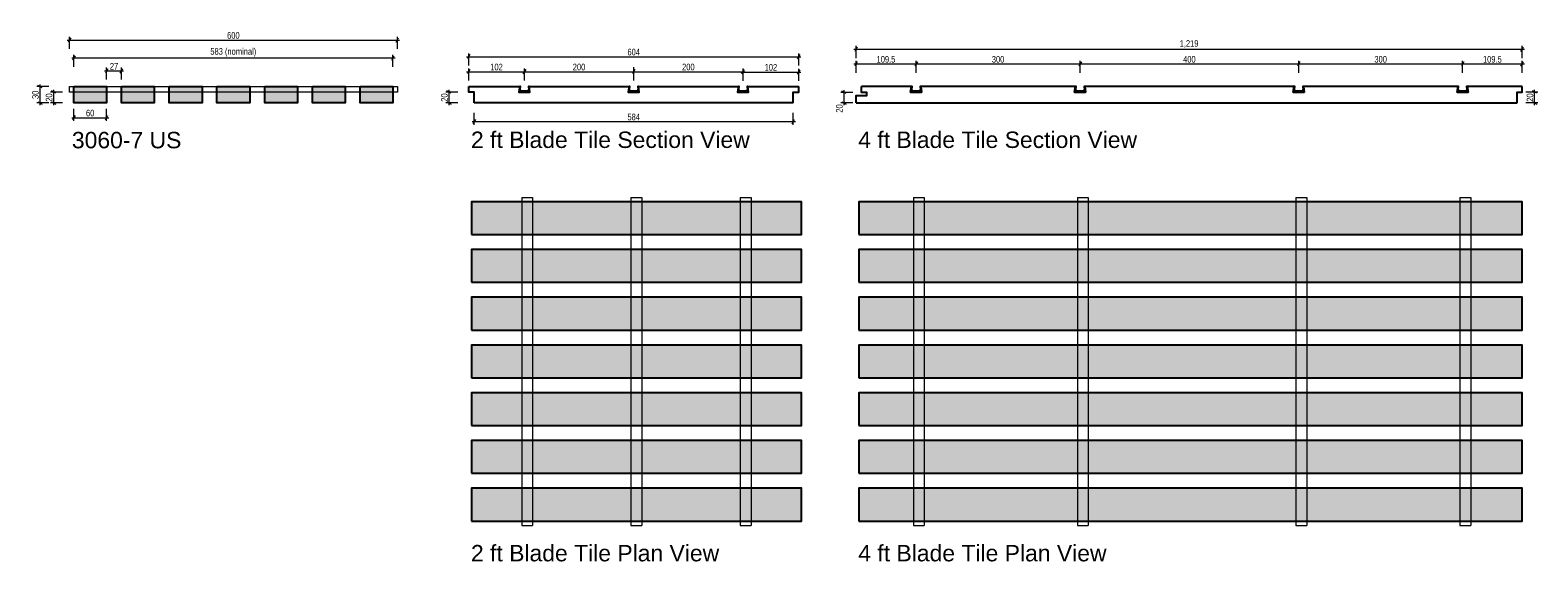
# Model space of a CAD drawing. Header units: millimetres. Extents: x -2730 to 29, y -75 to 898.
import ezdxf

# ---------------------------------------------------------------- set-up
doc = ezdxf.new("R2010")
doc.units = ezdxf.units.MM
doc.header["$MEASUREMENT"] = 0
for name, color, linetype, lineweight in [('New_BLADE TILE 15mm grid_Pen_No__101', 252, 'Continuous', 13), ('New_BLADE tile 24mm grid_Pen_No__1', 7, 'Continuous', 13), ('New_BLADE tile blade 1830_Pen_No__21', 7, 'Continuous', 25), ('New_BLADE tile blade 3018_Pen_No__1', 7, 'Continuous', 13), ('New_BLADE tile blade 3018_Pen_No__21', 7, 'Continuous', 25), ('New_BLADE TILE DOVETAIL_Pen_No__101', 252, 'Continuous', 13), ('New_BLADE TILE DOVETAIL_Pen_No__21', 7, 'Continuous', 25), ('New_DIM - GENERAL.D_Pen_No__1', 7, 'Continuous', 13), ('New_TEXT - GENERAL 1_100.D_Pen_No__1', 7, 'Continuous', 13)]:
    doc.layers.add(name, color=color, linetype=linetype, lineweight=lineweight)
doc.layers.add('New_DIM - GENERAL.D', color=7, linetype='Continuous')
doc.layers.add('New_DIM - GENERAL.D_Pen_No__85', color=7, linetype='Continuous', lineweight=13, true_color=0xaaaaaa)
doc.layers.add('New_LINE - GENERAL.D_Pen_No__102', color=7, linetype='Continuous', lineweight=13, true_color=0xcccccc)
doc.styles.add('GENERATED_STYLE_1', font='txt')
doc.styles.add('GENERATED_STYLE_2', font='txt')
doc.dimstyles.new('GENERATED_STYLE__1', dxfattribs={"dimtxt": 12, "dimasz": 6.08, "dimexe": 0.18, "dimexo": 8000, "dimgap": 0.09, "dimtad": 1, "dimtih": 1, "dimtoh": 1, "dimdec": 0, "dimzin": 0, "dimdsep": 46, "dimtxsty": 'GENERATED_STYLE_1', "dimblk": 'ARROWHEAD_2', "dimblk1": 'ARROWHEAD_2', "dimblk2": 'ARROWHEAD_2', "dimcen": 0.09, "dimclrd": 256, "dimclre": 256, "dimclrt": 7, "dimazin": 0, "dimtfac": 1, "dimtdec": 4, "dimtmove": 0, "dimatfit": 3, "dimfxl": 0, "dimtolj": 1, "dimtzin": 0, "dimarcsym": 0})
doc.dimstyles.new('GENERATED_STYLE__2', dxfattribs={"dimtxt": 12, "dimasz": 6.08, "dimexe": 0.18, "dimexo": 8000, "dimgap": 0.09, "dimtad": 1, "dimdec": 0, "dimzin": 0, "dimdsep": 46, "dimtxsty": 'GENERATED_STYLE_1', "dimblk": 'ARROWHEAD_2', "dimblk1": 'ARROWHEAD_2', "dimblk2": 'ARROWHEAD_2', "dimcen": 0.09, "dimclrd": 256, "dimclre": 256, "dimclrt": 7, "dimazin": 0, "dimtfac": 1, "dimtdec": 4, "dimtmove": 0, "dimatfit": 3, "dimfxl": 0, "dimtolj": 1, "dimtzin": 0, "dimarcsym": 0})
pattern_1 = [(45, (0, 0), (-3.535534, 3.535534), []), (45, (-0.707, 0.707), (-3.535534, 3.535534), []), (45, (-1.414, 1.414), (-3.535534, 3.535534), [])]

# ---------------------------------------------------------------- blocks, each defined once
blk = doc.blocks.new('*D1')
at = {"layer": 'New_DIM - GENERAL.D_Pen_No__1', "color": 7, "linetype": 'Continuous', "lineweight": 13}
for p, q in [((-2655.9, 883.9), (-2660.5, 875.9)), ((-2060.5, 875.9), (-2055.9, 883.9))]:
    blk.add_line(p, q, dxfattribs=at)
at = {"layer": 'New_DIM - GENERAL.D_Pen_No__85', "color": 253, "linetype": 'Continuous', "lineweight": 13, "true_color": 0xaaaaaa}
for p, q in [((-2658.2, 863.9), (-2658.2, 885.9)), ((-2058.2, 863.9), (-2058.2, 885.9)), ((-2662.1, 879.9), (-2658.2, 879.9)), ((-2658.2, 879.9), (-2058.2, 879.9)), ((-2058.2, 879.9), (-2054.3, 879.9))]:
    blk.add_line(p, q, dxfattribs=at)
at = {"layer": 'New_DIM - GENERAL.D_Pen_No__1', "color": 7, "lineweight": 13, "insert": (-2369.7, 882.3), "char_height": 12, "attachment_point": 7, "style": 'GENERATED_STYLE_1'}
blk.add_mtext('\\A1;{\\pql;\\fArial Narrow|b0|i0|c0|p34;600}', dxfattribs=at)
blk = doc.blocks.new('ARROWHEAD_2')
at = {"color": 0, "linetype": 'Continuous', "lineweight": 0}
for p, q in [((0, 0), (-1, 0)), ((-0.38, -0.66), (0.38, 0.66))]:
    blk.add_line(p, q, dxfattribs=at)
blk = doc.blocks.new('*D3')
at = {"layer": 'New_DIM - GENERAL.D_Pen_No__1', "color": 7, "linetype": 'Continuous', "lineweight": 13}
for p, q in [((-2587.9, 827.6), (-2592.5, 819.6)), ((-2565.2, 819.6), (-2560.6, 827.6))]:
    blk.add_line(p, q, dxfattribs=at)
at = {"layer": 'New_DIM - GENERAL.D_Pen_No__85', "color": 253, "linetype": 'Continuous', "lineweight": 13, "true_color": 0xaaaaaa}
for p, q in [((-2590.2, 807.6), (-2590.2, 829.6)), ((-2562.9, 807.6), (-2562.9, 829.6)), ((-2594.1, 823.6), (-2590.2, 823.6)), ((-2590.2, 823.6), (-2562.9, 823.6)), ((-2562.9, 823.6), (-2559, 823.6))]:
    blk.add_line(p, q, dxfattribs=at)
at = {"layer": 'New_DIM - GENERAL.D_Pen_No__1', "color": 7, "lineweight": 13, "insert": (-2584.2, 826), "char_height": 12, "attachment_point": 7, "style": 'GENERATED_STYLE_1'}
blk.add_mtext('\\A1;{\\pql;\\fArial Narrow|b0|i0|c0|p34;27}', dxfattribs=at)
blk = doc.blocks.new('*D4')
at = {"layer": 'New_DIM - GENERAL.D_Pen_No__1', "color": 7, "linetype": 'Continuous', "lineweight": 13}
for p, q in [((-2647.9, 851.2), (-2652.5, 843.2)), ((-2068.5, 843.2), (-2063.9, 851.2))]:
    blk.add_line(p, q, dxfattribs=at)
at = {"layer": 'New_DIM - GENERAL.D_Pen_No__85', "color": 253, "linetype": 'Continuous', "lineweight": 13, "true_color": 0xaaaaaa}
for p, q in [((-2654.1, 847.2), (-2650.2, 847.2)), ((-2650.2, 831.2), (-2650.2, 853.2)), ((-2650.2, 847.2), (-2066.2, 847.2)), ((-2066.2, 831.2), (-2066.2, 853.2)), ((-2066.2, 847.2), (-2062.3, 847.2))]:
    blk.add_line(p, q, dxfattribs=at)
at = {"layer": 'New_DIM - GENERAL.D_Pen_No__1', "color": 7, "lineweight": 13, "insert": (-2400.4, 849.6), "char_height": 12, "attachment_point": 7, "style": 'GENERATED_STYLE_1'}
blk.add_mtext('\\A1;{\\pql;\\fArial Narrow|b0|i0|c0|p34;583 (nominal)}', dxfattribs=at)
blk = doc.blocks.new('*D5')
at = {"layer": 'New_DIM - GENERAL.D_Pen_No__1', "color": 7, "linetype": 'Continuous', "lineweight": 13}
for p, q in [((-2647.9, 741.9), (-2652.5, 733.9)), ((-2592.5, 733.9), (-2587.9, 741.9))]:
    blk.add_line(p, q, dxfattribs=at)
at = {"layer": 'New_DIM - GENERAL.D_Pen_No__85', "color": 253, "linetype": 'Continuous', "lineweight": 13, "true_color": 0xaaaaaa}
for p, q in [((-2650.2, 731.9), (-2650.2, 753.9)), ((-2590.2, 731.9), (-2590.2, 753.9)), ((-2654.1, 737.9), (-2650.2, 737.9)), ((-2650.2, 737.9), (-2590.2, 737.9)), ((-2590.2, 737.9), (-2586.3, 737.9))]:
    blk.add_line(p, q, dxfattribs=at)
at = {"layer": 'New_DIM - GENERAL.D_Pen_No__1', "color": 7, "lineweight": 13, "insert": (-2627.9, 740.3), "char_height": 12, "attachment_point": 7, "style": 'GENERATED_STYLE_1'}
blk.add_mtext('\\A1;{\\pql;\\fArial Narrow|b0|i0|c0|p34;60}', dxfattribs=at)
blk = doc.blocks.new('*D6')
at = {"layer": 'New_DIM - GENERAL.D_Pen_No__1', "color": 7, "linetype": 'Continuous', "lineweight": 13}
for p, q in [((-2683, 782.5), (-2691, 787.1)), ((-2691, 767.1), (-2683, 762.5))]:
    blk.add_line(p, q, dxfattribs=at)
at = {"layer": 'New_DIM - GENERAL.D_Pen_No__85', "color": 253, "linetype": 'Continuous', "lineweight": 13, "true_color": 0xaaaaaa}
for p, q in [((-2671, 784.8), (-2693, 784.8)), ((-2687, 784.8), (-2687, 788.7)), ((-2687, 764.8), (-2687, 784.8)), ((-2671, 764.8), (-2693, 764.8)), ((-2687, 760.9), (-2687, 764.8))]:
    blk.add_line(p, q, dxfattribs=at)
at = {"layer": 'New_DIM - GENERAL.D_Pen_No__1', "color": 7, "lineweight": 13, "insert": (-2689.4, 767.1), "char_height": 12, "attachment_point": 7, "rotation": 90, "style": 'GENERATED_STYLE_1'}
blk.add_mtext('\\A1;{\\pql;\\fArial Narrow|b0|i0|c0|p34;20}', dxfattribs=at)
blk = doc.blocks.new('*D7')
at = {"layer": 'New_DIM - GENERAL.D_Pen_No__1', "color": 7, "linetype": 'Continuous', "lineweight": 13}
for p, q in [((-2707.9, 792.5), (-2715.9, 797.1)), ((-2715.9, 767.1), (-2707.9, 762.5))]:
    blk.add_line(p, q, dxfattribs=at)
at = {"layer": 'New_DIM - GENERAL.D_Pen_No__85', "color": 253, "linetype": 'Continuous', "lineweight": 13, "true_color": 0xaaaaaa}
for p, q in [((-2695.9, 794.8), (-2717.9, 794.8)), ((-2711.9, 794.8), (-2711.9, 798.7)), ((-2711.9, 764.8), (-2711.9, 794.8)), ((-2695.9, 764.8), (-2717.9, 764.8)), ((-2711.9, 760.9), (-2711.9, 764.8))]:
    blk.add_line(p, q, dxfattribs=at)
at = {"layer": 'New_DIM - GENERAL.D_Pen_No__1', "color": 7, "lineweight": 13, "insert": (-2714.3, 772.1), "char_height": 12, "attachment_point": 7, "rotation": 90, "style": 'GENERATED_STYLE_1'}
blk.add_mtext('\\A1;{\\pql;\\fArial Narrow|b0|i0|c0|p34;30}', dxfattribs=at)
blk = doc.blocks.new('*D8')
at = {"layer": 'New_DIM - GENERAL.D_Pen_No__1', "color": 7, "linetype": 'Continuous', "lineweight": 13}
for p, q in [((-1925.4, 853.4), (-1930, 845.4)), ((-1326, 845.4), (-1321.4, 853.4))]:
    blk.add_line(p, q, dxfattribs=at)
at = {"layer": 'New_DIM - GENERAL.D_Pen_No__85', "color": 253, "linetype": 'Continuous', "lineweight": 13, "true_color": 0xaaaaaa}
for p, q in [((-1927.7, 833.4), (-1927.7, 855.4)), ((-1323.7, 833.4), (-1323.7, 855.4)), ((-1931.6, 849.4), (-1927.7, 849.4)), ((-1927.7, 849.4), (-1323.7, 849.4)), ((-1323.7, 849.4), (-1319.8, 849.4))]:
    blk.add_line(p, q, dxfattribs=at)
at = {"layer": 'New_DIM - GENERAL.D_Pen_No__1', "color": 7, "lineweight": 13, "insert": (-1637.2, 851.8), "char_height": 12, "attachment_point": 7, "style": 'GENERATED_STYLE_1'}
blk.add_mtext('\\A1;{\\pql;\\fArial Narrow|b0|i0|c0|p34;604}', dxfattribs=at)
blk = doc.blocks.new('*D9')
at = {"layer": 'New_DIM - GENERAL.D_Pen_No__1', "color": 7, "linetype": 'Continuous', "lineweight": 13}
for p, q in [((-1915.4, 734.7), (-1920, 726.7)), ((-1336, 726.7), (-1331.4, 734.7))]:
    blk.add_line(p, q, dxfattribs=at)
at = {"layer": 'New_DIM - GENERAL.D_Pen_No__85', "color": 253, "linetype": 'Continuous', "lineweight": 13, "true_color": 0xaaaaaa}
for p, q in [((-1917.7, 724.7), (-1917.7, 746.7)), ((-1333.7, 724.7), (-1333.7, 746.7)), ((-1921.6, 730.7), (-1917.7, 730.7)), ((-1917.7, 730.7), (-1333.7, 730.7)), ((-1333.7, 730.7), (-1329.8, 730.7))]:
    blk.add_line(p, q, dxfattribs=at)
at = {"layer": 'New_DIM - GENERAL.D_Pen_No__1', "color": 7, "lineweight": 13, "insert": (-1637.2, 733.1), "char_height": 12, "attachment_point": 7, "style": 'GENERATED_STYLE_1'}
blk.add_mtext('\\A1;{\\pql;\\fArial Narrow|b0|i0|c0|p34;584}', dxfattribs=at)
blk = doc.blocks.new('*D10')
at = {"layer": 'New_DIM - GENERAL.D_Pen_No__1', "color": 7, "linetype": 'Continuous', "lineweight": 13}
for p, q in [((-1925.4, 826), (-1930, 818)), ((-1828, 818), (-1823.4, 826))]:
    blk.add_line(p, q, dxfattribs=at)
at = {"layer": 'New_DIM - GENERAL.D_Pen_No__85', "color": 253, "linetype": 'Continuous', "lineweight": 13, "true_color": 0xaaaaaa}
for p, q in [((-1927.7, 806), (-1927.7, 828)), ((-1825.7, 806), (-1825.7, 828)), ((-1931.6, 822), (-1927.7, 822)), ((-1927.7, 822), (-1825.7, 822)), ((-1825.7, 822), (-1821.8, 822))]:
    blk.add_line(p, q, dxfattribs=at)
at = {"layer": 'New_DIM - GENERAL.D_Pen_No__1', "color": 7, "lineweight": 13, "insert": (-1888.2, 824.4), "char_height": 12, "attachment_point": 7, "style": 'GENERATED_STYLE_1'}
blk.add_mtext('\\A1;{\\pql;\\fArial Narrow|b0|i0|c0|p34;102}', dxfattribs=at)
blk = doc.blocks.new('*D11')
at = {"layer": 'New_DIM - GENERAL.D_Pen_No__1', "color": 7, "linetype": 'Continuous', "lineweight": 13}
for p, q in [((-1423.4, 825.5), (-1428, 817.5)), ((-1326, 817.5), (-1321.4, 825.5))]:
    blk.add_line(p, q, dxfattribs=at)
at = {"layer": 'New_DIM - GENERAL.D_Pen_No__85', "color": 253, "linetype": 'Continuous', "lineweight": 13, "true_color": 0xaaaaaa}
for p, q in [((-1429.6, 821.5), (-1425.7, 821.5)), ((-1425.7, 805.5), (-1425.7, 827.5)), ((-1425.7, 821.5), (-1323.7, 821.5)), ((-1323.7, 805.5), (-1323.7, 827.5)), ((-1323.7, 821.5), (-1319.8, 821.5))]:
    blk.add_line(p, q, dxfattribs=at)
at = {"layer": 'New_DIM - GENERAL.D_Pen_No__1', "color": 7, "lineweight": 13, "insert": (-1386.2, 823.9), "char_height": 12, "attachment_point": 7, "style": 'GENERATED_STYLE_1'}
blk.add_mtext('\\A1;{\\pql;\\fArial Narrow|b0|i0|c0|p34;102}', dxfattribs=at)
blk = doc.blocks.new('*D12')
at = {"layer": 'New_DIM - GENERAL.D_Pen_No__1', "color": 7, "linetype": 'Continuous', "lineweight": 13}
for p, q in [((-1216.7, 867.1), (-1221.3, 859.1)), ((-2.3, 859.1), (2.3, 867.1))]:
    blk.add_line(p, q, dxfattribs=at)
at = {"layer": 'New_DIM - GENERAL.D_Pen_No__85', "color": 253, "linetype": 'Continuous', "lineweight": 13, "true_color": 0xaaaaaa}
for p, q in [((-1222.9, 863.1), (-1219, 863.1)), ((-1219, 847.1), (-1219, 869.1)), ((-1219, 863.1), (0, 863.1)), ((0, 847.1), (0, 869.1)), ((0, 863.1), (3.9, 863.1))]:
    blk.add_line(p, q, dxfattribs=at)
at = {"layer": 'New_DIM - GENERAL.D_Pen_No__1', "color": 7, "lineweight": 13, "insert": (-626.8, 865.5), "char_height": 12, "attachment_point": 7, "style": 'GENERATED_STYLE_1'}
blk.add_mtext('\\A1;{\\pql;\\fArial Narrow|b0|i0|c0|p34;1,219}', dxfattribs=at)
blk = doc.blocks.new('*D13')
at = {"layer": 'New_DIM - GENERAL.D_Pen_No__1', "color": 7, "linetype": 'Continuous', "lineweight": 13}
for p, q in [((-1216.7, 840.2), (-1221.3, 832.2)), ((-1106.7, 840.2), (-1111.3, 832.2))]:
    blk.add_line(p, q, dxfattribs=at)
at = {"layer": 'New_DIM - GENERAL.D_Pen_No__85', "color": 253, "linetype": 'Continuous', "lineweight": 13, "true_color": 0xaaaaaa}
for p, q in [((-1222.9, 836.2), (-1219, 836.2)), ((-1219, 820.2), (-1219, 842.2)), ((-1219, 836.2), (-1109, 836.2)), ((-1109, 820.2), (-1109, 842.2))]:
    blk.add_line(p, q, dxfattribs=at)
at = {"layer": 'New_DIM - GENERAL.D_Pen_No__1', "color": 7, "lineweight": 13, "insert": (-1181.3, 838.6), "char_height": 12, "attachment_point": 7, "style": 'GENERATED_STYLE_1'}
blk.add_mtext('\\A1;{\\pql;\\fArial Narrow|b0|i0|c0|p34;109.5}', dxfattribs=at)
blk = doc.blocks.new('*D14')
at = {"layer": 'New_DIM - GENERAL.D_Pen_No__1', "color": 7, "linetype": 'Continuous', "lineweight": 13}
for p, q in [((-1106.7, 840.2), (-1111.3, 832.2)), ((-806.7, 840.2), (-811.3, 832.2))]:
    blk.add_line(p, q, dxfattribs=at)
at = {"layer": 'New_DIM - GENERAL.D_Pen_No__85', "color": 253, "linetype": 'Continuous', "lineweight": 13, "true_color": 0xaaaaaa}
for p, q in [((-1109, 820.2), (-1109, 842.2)), ((-1109, 836.2), (-809, 836.2)), ((-809, 820.2), (-809, 842.2))]:
    blk.add_line(p, q, dxfattribs=at)
at = {"layer": 'New_DIM - GENERAL.D_Pen_No__1', "color": 7, "lineweight": 13, "insert": (-970.5, 838.6), "char_height": 12, "attachment_point": 7, "style": 'GENERATED_STYLE_1'}
blk.add_mtext('\\A1;{\\pql;\\fArial Narrow|b0|i0|c0|p34;300}', dxfattribs=at)
blk = doc.blocks.new('*D15')
at = {"layer": 'New_DIM - GENERAL.D_Pen_No__1', "color": 7, "linetype": 'Continuous', "lineweight": 13}
for p, q in [((-806.7, 840.2), (-811.3, 832.2)), ((-406.7, 840.2), (-411.3, 832.2))]:
    blk.add_line(p, q, dxfattribs=at)
at = {"layer": 'New_DIM - GENERAL.D_Pen_No__85', "color": 253, "linetype": 'Continuous', "lineweight": 13, "true_color": 0xaaaaaa}
for p, q in [((-809, 820.2), (-809, 842.2)), ((-809, 836.2), (-409, 836.2)), ((-409, 820.2), (-409, 842.2))]:
    blk.add_line(p, q, dxfattribs=at)
at = {"layer": 'New_DIM - GENERAL.D_Pen_No__1', "color": 7, "lineweight": 13, "insert": (-620.5, 838.6), "char_height": 12, "attachment_point": 7, "style": 'GENERATED_STYLE_1'}
blk.add_mtext('\\A1;{\\pql;\\fArial Narrow|b0|i0|c0|p34;400}', dxfattribs=at)
blk = doc.blocks.new('*D16')
at = {"layer": 'New_DIM - GENERAL.D_Pen_No__1', "color": 7, "linetype": 'Continuous', "lineweight": 13}
for p, q in [((-406.7, 840.2), (-411.3, 832.2)), ((-106.7, 840.2), (-111.3, 832.2))]:
    blk.add_line(p, q, dxfattribs=at)
at = {"layer": 'New_DIM - GENERAL.D_Pen_No__85', "color": 253, "linetype": 'Continuous', "lineweight": 13, "true_color": 0xaaaaaa}
for p, q in [((-409, 820.2), (-409, 842.2)), ((-409, 836.2), (-109, 836.2)), ((-109, 820.2), (-109, 842.2))]:
    blk.add_line(p, q, dxfattribs=at)
at = {"layer": 'New_DIM - GENERAL.D_Pen_No__1', "color": 7, "lineweight": 13, "insert": (-270.5, 838.6), "char_height": 12, "attachment_point": 7, "style": 'GENERATED_STYLE_1'}
blk.add_mtext('\\A1;{\\pql;\\fArial Narrow|b0|i0|c0|p34;300}', dxfattribs=at)
blk = doc.blocks.new('*D17')
at = {"layer": 'New_DIM - GENERAL.D_Pen_No__1', "color": 7, "linetype": 'Continuous', "lineweight": 13}
for p, q in [((-106.7, 840.2), (-111.3, 832.2)), ((-2.3, 832.2), (2.3, 840.2))]:
    blk.add_line(p, q, dxfattribs=at)
at = {"layer": 'New_DIM - GENERAL.D_Pen_No__85', "color": 253, "linetype": 'Continuous', "lineweight": 13, "true_color": 0xaaaaaa}
for p, q in [((-109, 820.2), (-109, 842.2)), ((-109, 836.2), (0, 836.2)), ((0, 820.2), (0, 842.2)), ((0, 836.2), (3.9, 836.2))]:
    blk.add_line(p, q, dxfattribs=at)
at = {"layer": 'New_DIM - GENERAL.D_Pen_No__1', "color": 7, "lineweight": 13, "insert": (-71.8, 838.6), "char_height": 12, "attachment_point": 7, "style": 'GENERATED_STYLE_1'}
blk.add_mtext('\\A1;{\\pql;\\fArial Narrow|b0|i0|c0|p34;109.5}', dxfattribs=at)
blk = doc.blocks.new('*D18')
at = {"layer": 'New_DIM - GENERAL.D_Pen_No__1', "color": 7, "linetype": 'Continuous', "lineweight": 13}
for p, q in [((-1959.5, 782.5), (-1967.5, 787.1)), ((-1967.5, 767.1), (-1959.5, 762.5))]:
    blk.add_line(p, q, dxfattribs=at)
at = {"layer": 'New_DIM - GENERAL.D_Pen_No__85', "color": 253, "linetype": 'Continuous', "lineweight": 13, "true_color": 0xaaaaaa}
for p, q in [((-1947.5, 784.8), (-1969.5, 784.8)), ((-1963.5, 784.8), (-1963.5, 788.7)), ((-1963.5, 764.8), (-1963.5, 784.8)), ((-1947.5, 764.8), (-1969.5, 764.8)), ((-1963.5, 760.9), (-1963.5, 764.8))]:
    blk.add_line(p, q, dxfattribs=at)
at = {"layer": 'New_DIM - GENERAL.D_Pen_No__1', "color": 7, "lineweight": 13, "insert": (-1965.9, 767.1), "char_height": 12, "attachment_point": 7, "rotation": 90, "style": 'GENERATED_STYLE_1'}
blk.add_mtext('\\A1;{\\pql;\\fArial Narrow|b0|i0|c0|p34;20}', dxfattribs=at)
blk = doc.blocks.new('*D19')
at = {"layer": 'New_DIM - GENERAL.D_Pen_No__1', "color": 7, "linetype": 'Continuous', "lineweight": 13}
for p, q in [((-1236.8, 782), (-1244.8, 786.6)), ((-1244.8, 767.1), (-1236.8, 762.5))]:
    blk.add_line(p, q, dxfattribs=at)
at = {"layer": 'New_DIM - GENERAL.D_Pen_No__85', "color": 253, "linetype": 'Continuous', "lineweight": 13, "true_color": 0xaaaaaa}
for p, q in [((-1224.8, 784.3), (-1246.8, 784.3)), ((-1240.8, 784.3), (-1240.8, 788.2)), ((-1240.8, 764.8), (-1240.8, 784.3)), ((-1224.8, 764.8), (-1246.8, 764.8)), ((-1240.8, 760.9), (-1240.8, 764.8))]:
    blk.add_line(p, q, dxfattribs=at)
at = {"layer": 'New_DIM - GENERAL.D_Pen_No__1', "color": 7, "lineweight": 13, "insert": (-1243.2, 747.1), "char_height": 12, "attachment_point": 7, "rotation": 90, "style": 'GENERATED_STYLE_1'}
blk.add_mtext('\\A1;{\\pql;\\fArial Narrow|b0|i0|c0|p34;20}', dxfattribs=at)
blk = doc.blocks.new('*D20')
at = {"layer": 'New_DIM - GENERAL.D_Pen_No__1', "color": 7, "linetype": 'Continuous', "lineweight": 13}
for p, q in [((26.6, 782.5), (18.6, 787.1)), ((18.6, 767.1), (26.6, 762.5))]:
    blk.add_line(p, q, dxfattribs=at)
at = {"layer": 'New_DIM - GENERAL.D_Pen_No__85', "color": 253, "linetype": 'Continuous', "lineweight": 13, "true_color": 0xaaaaaa}
for p, q in [((28.6, 784.8), (6.6, 784.8)), ((22.6, 784.8), (22.6, 788.7)), ((22.6, 764.8), (22.6, 784.8)), ((28.6, 764.8), (6.6, 764.8)), ((22.6, 760.9), (22.6, 764.8))]:
    blk.add_line(p, q, dxfattribs=at)
at = {"layer": 'New_DIM - GENERAL.D_Pen_No__1', "color": 7, "lineweight": 13, "insert": (20.2, 767.1), "char_height": 12, "attachment_point": 7, "rotation": 90, "style": 'GENERATED_STYLE_1'}
blk.add_mtext('\\A1;{\\pql;\\fArial Narrow|b0|i0|c0|p34;20}', dxfattribs=at)
blk = doc.blocks.new('*D21')
at = {"layer": 'New_DIM - GENERAL.D_Pen_No__1', "color": 7, "linetype": 'Continuous', "lineweight": 13}
for p, q in [((-1823.4, 826.1), (-1828, 818.1)), ((-1623.4, 826.1), (-1628, 818.1))]:
    blk.add_line(p, q, dxfattribs=at)
at = {"layer": 'New_DIM - GENERAL.D_Pen_No__85', "color": 253, "linetype": 'Continuous', "lineweight": 13, "true_color": 0xaaaaaa}
for p, q in [((-1825.7, 806.1), (-1825.7, 828.1)), ((-1625.7, 806.1), (-1625.7, 828.1)), ((-1829.6, 822.1), (-1825.7, 822.1)), ((-1825.7, 822.1), (-1625.7, 822.1))]:
    blk.add_line(p, q, dxfattribs=at)
at = {"layer": 'New_DIM - GENERAL.D_Pen_No__1', "color": 7, "lineweight": 13, "insert": (-1737.2, 824.5), "char_height": 12, "attachment_point": 7, "style": 'GENERATED_STYLE_1'}
blk.add_mtext('\\A1;{\\pql;\\fArial Narrow|b0|i0|c0|p34;200}', dxfattribs=at)
blk = doc.blocks.new('*D22')
at = {"layer": 'New_DIM - GENERAL.D_Pen_No__1', "color": 7, "linetype": 'Continuous', "lineweight": 13}
for p, q in [((-1623.4, 826.1), (-1628, 818.1)), ((-1428, 818.1), (-1423.4, 826.1))]:
    blk.add_line(p, q, dxfattribs=at)
at = {"layer": 'New_DIM - GENERAL.D_Pen_No__85', "color": 253, "linetype": 'Continuous', "lineweight": 13, "true_color": 0xaaaaaa}
for p, q in [((-1625.7, 806.1), (-1625.7, 828.1)), ((-1425.7, 806.1), (-1425.7, 828.1)), ((-1625.7, 822.1), (-1425.7, 822.1)), ((-1425.7, 822.1), (-1421.8, 822.1))]:
    blk.add_line(p, q, dxfattribs=at)
at = {"layer": 'New_DIM - GENERAL.D_Pen_No__1', "color": 7, "lineweight": 13, "insert": (-1537.2, 824.5), "char_height": 12, "attachment_point": 7, "style": 'GENERATED_STYLE_1'}
blk.add_mtext('\\A1;{\\pql;\\fArial Narrow|b0|i0|c0|p34;200}', dxfattribs=at)

msp = doc.modelspace()

# ---------------------------------------------------------------- hatches: boundary and pattern name
at = {"layer": 'New_BLADE tile blade 3018_Pen_No__1', "linetype": 'Continuous', "lineweight": 15}
for points in [[(-2650.2, 794.8), (-2590.2, 794.8), (-2590.2, 764.8), (-2650.2, 764.8)], [(-2562.9, 794.8), (-2502.9, 794.8), (-2502.9, 764.8), (-2562.9, 764.8)], [(-2475.5, 794.8), (-2415.5, 794.8), (-2415.5, 764.8), (-2475.5, 764.8)], [(-2388.2, 794.8), (-2328.2, 794.8), (-2328.2, 764.8), (-2388.2, 764.8)], [(-2300.9, 794.8), (-2240.9, 794.8), (-2240.9, 764.8), (-2300.9, 764.8)], [(-2213.5, 794.8), (-2153.5, 794.8), (-2153.5, 764.8), (-2213.5, 764.8)], [(-2126.2, 794.8), (-2066.2, 794.8), (-2066.2, 764.8), (-2126.2, 764.8)], [(-1922.7, 524), (-1318.7, 524), (-1318.7, 584), (-1922.7, 584)], [(-1214, 524), (0, 524), (0, 584), (-1214, 584)], [(-1922.7, 436.7), (-1318.7, 436.7), (-1318.7, 496.7), (-1922.7, 496.7)], [(-1214, 436.7), (0, 436.7), (0, 496.7), (-1214, 496.7)], [(-1922.7, 349.3), (-1318.7, 349.3), (-1318.7, 409.3), (-1922.7, 409.3)], [(-1214, 349.3), (0, 349.3), (0, 409.3), (-1214, 409.3)], [(-1922.7, 262), (-1318.7, 262), (-1318.7, 322), (-1922.7, 322)], [(-1214, 262), (0, 262), (0, 322), (-1214, 322)], [(-1922.7, 174.7), (-1318.7, 174.7), (-1318.7, 234.7), (-1922.7, 234.7)], [(-1214, 174.7), (0, 174.7), (0, 234.7), (-1214, 234.7)], [(-1922.7, 87.3), (-1318.7, 87.3), (-1318.7, 147.3), (-1922.7, 147.3)], [(-1214, 87.3), (0, 87.3), (0, 147.3), (-1214, 147.3)], [(-1922.7, 0), (-1318.7, 0), (-1318.7, 60), (-1922.7, 60)], [(-1214, 0), (0, 0), (0, 60), (-1214, 60)]]:
    msp.add_hatch(color=9, dxfattribs=at).paths.add_polyline_path(points)
at = {"layer": 'New_BLADE TILE DOVETAIL_Pen_No__101', "linetype": 'Continuous', "lineweight": 13}
h = msp.add_hatch(dxfattribs=at)
h.set_pattern_fill('Aluminum', color=252, style=0, pattern_type=2)
h.set_pattern_definition(pattern_1)
h.paths.add_polyline_path([(-1834.2, 794.8), (-1835.7, 784.8), (-1815.7, 784.8), (-1817.2, 794.8), (-1818.4, 794.8), (-1817.6, 789.5), (-1818.1, 789.5), (-1818.4, 788.3), (-1817.5, 788.3), (-1817.2, 786.3), (-1834.2, 786.3), (-1833.9, 788.3), (-1833, 788.3), (-1833.3, 789.5), (-1833.8, 789.5), (-1833, 794.8)])
h = msp.add_hatch(dxfattribs=at)
h.set_pattern_fill('Aluminum', color=252, style=0, pattern_type=2)
h.set_pattern_definition(pattern_1)
h.paths.add_polyline_path([(-1634.2, 794.8), (-1635.7, 784.8), (-1615.7, 784.8), (-1617.2, 794.8), (-1618.4, 794.8), (-1617.6, 789.5), (-1618.1, 789.5), (-1618.4, 788.3), (-1617.5, 788.3), (-1617.2, 786.3), (-1634.2, 786.3), (-1633.9, 788.3), (-1633, 788.3), (-1633.3, 789.5), (-1633.8, 789.5), (-1633, 794.8)])
h = msp.add_hatch(dxfattribs=at)
h.set_pattern_fill('Aluminum', color=252, style=0, pattern_type=2)
h.set_pattern_definition(pattern_1)
h.paths.add_polyline_path([(-1434.2, 794.8), (-1435.7, 784.8), (-1415.7, 784.8), (-1417.2, 794.8), (-1418.4, 794.8), (-1417.6, 789.5), (-1418.1, 789.5), (-1418.4, 788.3), (-1417.5, 788.3), (-1417.2, 786.3), (-1434.2, 786.3), (-1433.9, 788.3), (-1433, 788.3), (-1433.3, 789.5), (-1433.8, 789.5), (-1433, 794.8)])
h = msp.add_hatch(dxfattribs=at)
h.set_pattern_fill('Aluminum', color=252, style=0, pattern_type=2)
h.set_pattern_definition(pattern_1)
h.paths.add_polyline_path([(-1117.5, 794.8), (-1119, 784.8), (-1099, 784.8), (-1100.5, 794.8), (-1101.7, 794.8), (-1100.9, 789.5), (-1101.4, 789.5), (-1101.7, 788.3), (-1100.8, 788.3), (-1100.5, 786.3), (-1117.5, 786.3), (-1117.2, 788.3), (-1116.3, 788.3), (-1116.6, 789.5), (-1117.1, 789.5), (-1116.3, 794.8)])
h = msp.add_hatch(dxfattribs=at)
h.set_pattern_fill('Aluminum', color=252, style=0, pattern_type=2)
h.set_pattern_definition(pattern_1)
h.paths.add_polyline_path([(-817.5, 794.8), (-819, 784.8), (-799, 784.8), (-800.5, 794.8), (-801.7, 794.8), (-800.9, 789.5), (-801.4, 789.5), (-801.7, 788.3), (-800.8, 788.3), (-800.5, 786.3), (-817.5, 786.3), (-817.2, 788.3), (-816.3, 788.3), (-816.6, 789.5), (-817.1, 789.5), (-816.3, 794.8)])
h = msp.add_hatch(dxfattribs=at)
h.set_pattern_fill('Aluminum', color=252, style=0, pattern_type=2)
h.set_pattern_definition(pattern_1)
h.paths.add_polyline_path([(-417.5, 794.8), (-419, 784.8), (-399, 784.8), (-400.5, 794.8), (-401.7, 794.8), (-400.9, 789.5), (-401.4, 789.5), (-401.7, 788.3), (-400.8, 788.3), (-400.5, 786.3), (-417.5, 786.3), (-417.2, 788.3), (-416.3, 788.3), (-416.6, 789.5), (-417.1, 789.5), (-416.3, 794.8)])
h = msp.add_hatch(dxfattribs=at)
h.set_pattern_fill('Aluminum', color=252, style=0, pattern_type=2)
h.set_pattern_definition(pattern_1)
h.paths.add_polyline_path([(-117.5, 794.8), (-119, 784.8), (-99, 784.8), (-100.5, 794.8), (-101.7, 794.8), (-100.9, 789.5), (-101.4, 789.5), (-101.7, 788.3), (-100.8, 788.3), (-100.5, 786.3), (-117.5, 786.3), (-117.2, 788.3), (-116.3, 788.3), (-116.6, 789.5), (-117.1, 789.5), (-116.3, 794.8)])

# ---------------------------------------------------------------- linework, layer by layer
at = {"layer": 'New_BLADE TILE 15mm grid_Pen_No__101', "color": 252, "linetype": 'Continuous', "lineweight": 13}
for p, q in [((-1830.7, 592), (-1810.7, 592)), ((-1830.7, 592), (-1830.7, -8)), ((-1810.7, 592), (-1810.7, -8)), ((-1630.7, 592), (-1610.7, 592)), ((-1630.7, 592), (-1630.7, -8)), ((-1610.7, 592), (-1610.7, -8)), ((-1430.7, 592), (-1410.7, 592)), ((-1430.7, 592), (-1430.7, -8)), ((-1410.7, 592), (-1410.7, -8)), ((-1114, 592), (-1094, 592)), ((-1114, 592), (-1114, -8)), ((-1094, 592), (-1094, -8)), ((-814, 592), (-794, 592)), ((-814, 592), (-814, -8)), ((-794, 592), (-794, -8)), ((-414, 592), (-394, 592)), ((-414, 592), (-414, -8)), ((-394, 592), (-394, -8)), ((-114, 592), (-94, 592)), ((-114, 592), (-114, -8)), ((-94, 592), (-94, -8)), ((-1830.7, -8), (-1810.7, -8)), ((-1630.7, -8), (-1610.7, -8)), ((-1430.7, -8), (-1410.7, -8)), ((-1114, -8), (-1094, -8)), ((-814, -8), (-794, -8)), ((-414, -8), (-394, -8)), ((-114, -8), (-94, -8))]:
    msp.add_line(p, q, dxfattribs=at)
at = {"layer": 'New_BLADE tile 24mm grid_Pen_No__1', "color": 7, "linetype": 'Continuous', "lineweight": 13, "flags": 128}
msp.add_lwpolyline([(-2658.2, 794.8), (-2058.2, 794.8), (-2058.2, 784.8), (-2658.2, 784.8)], close=True, dxfattribs=at)
at = {"layer": 'New_BLADE tile blade 1830_Pen_No__21', "color": 7, "linetype": 'Continuous', "lineweight": 25, "flags": 128}
for points in [[(-1917.7, 764.8), (-1917.7, 784.8), (-1927.7, 784.8), (-1927.7, 794.8)], [(-1927.7, 794.8), (-1834.2, 794.8), (-1835.7, 784.8), (-1815.7, 784.8), (-1817.2, 794.8), (-1634.2, 794.8), (-1635.7, 784.8), (-1615.7, 784.8), (-1617.2, 794.8), (-1434.2, 794.8), (-1435.7, 784.8), (-1415.7, 784.8), (-1417.2, 794.8), (-1323.7, 794.8)], [(-1333.7, 764.8), (-1333.7, 784.8), (-1323.7, 784.8), (-1323.7, 794.8)], [(-1219, 764.8), (-1219, 778.8), (-1199, 778.8), (-1199, 784.3), (-1209, 784.3), (-1209, 794.8)], [(0, 794.8), (-100.5, 794.8), (-99, 784.8), (-119, 784.8), (-117.5, 794.8), (-400.5, 794.8), (-399, 784.8), (-419, 784.8), (-417.5, 794.8), (-800.5, 794.8), (-799, 784.8), (-819, 784.8), (-817.5, 794.8), (-1100.5, 794.8), (-1099, 784.8), (-1119, 784.8), (-1117.5, 794.8), (-1209, 794.8)], [(-9.5, 764.8), (-9.5, 784.8), (0, 784.8), (0, 794.8)], [(-1333.7, 764.8), (-1917.7, 764.8)], [(-1219, 764.8), (-9.5, 764.8)]]:
    msp.add_lwpolyline(points, dxfattribs=at)
at = {"layer": 'New_BLADE tile blade 3018_Pen_No__21', "color": 7, "linetype": 'Continuous', "lineweight": 25, "flags": 128}
for points in [[(-2650.2, 794.8), (-2590.2, 794.8), (-2590.2, 764.8), (-2650.2, 764.8)], [(-2562.9, 794.8), (-2502.9, 794.8), (-2502.9, 764.8), (-2562.9, 764.8)], [(-2475.5, 794.8), (-2415.5, 794.8), (-2415.5, 764.8), (-2475.5, 764.8)], [(-2388.2, 794.8), (-2328.2, 794.8), (-2328.2, 764.8), (-2388.2, 764.8)], [(-2300.9, 794.8), (-2240.9, 794.8), (-2240.9, 764.8), (-2300.9, 764.8)], [(-2213.5, 794.8), (-2153.5, 794.8), (-2153.5, 764.8), (-2213.5, 764.8)], [(-2126.2, 794.8), (-2066.2, 794.8), (-2066.2, 764.8), (-2126.2, 764.8)], [(-1922.7, 524), (-1318.7, 524), (-1318.7, 584), (-1922.7, 584)], [(-1214, 524), (0, 524), (0, 584), (-1214, 584)], [(-1922.7, 436.7), (-1318.7, 436.7), (-1318.7, 496.7), (-1922.7, 496.7)], [(-1214, 436.7), (0, 436.7), (0, 496.7), (-1214, 496.7)], [(-1922.7, 349.3), (-1318.7, 349.3), (-1318.7, 409.3), (-1922.7, 409.3)], [(-1214, 349.3), (0, 349.3), (0, 409.3), (-1214, 409.3)], [(-1922.7, 262), (-1318.7, 262), (-1318.7, 322), (-1922.7, 322)], [(-1214, 262), (0, 262), (0, 322), (-1214, 322)], [(-1922.7, 174.7), (-1318.7, 174.7), (-1318.7, 234.7), (-1922.7, 234.7)], [(-1214, 174.7), (0, 174.7), (0, 234.7), (-1214, 234.7)], [(-1922.7, 87.3), (-1318.7, 87.3), (-1318.7, 147.3), (-1922.7, 147.3)], [(-1214, 87.3), (0, 87.3), (0, 147.3), (-1214, 147.3)], [(-1922.7, 0), (-1318.7, 0), (-1318.7, 60), (-1922.7, 60)], [(-1214, 0), (0, 0), (0, 60), (-1214, 60)]]:
    msp.add_lwpolyline(points, close=True, dxfattribs=at)
at = {"layer": 'New_BLADE TILE DOVETAIL_Pen_No__21', "color": 7, "linetype": 'Continuous', "lineweight": 25, "flags": 128}
for points in [[(-1834.2, 794.8), (-1835.7, 784.8), (-1815.7, 784.8), (-1817.2, 794.8), (-1818.4, 794.8), (-1817.6, 789.5), (-1818.1, 789.5), (-1818.4, 788.3), (-1817.5, 788.3), (-1817.2, 786.3), (-1834.2, 786.3), (-1833.9, 788.3), (-1833, 788.3), (-1833.3, 789.5), (-1833.8, 789.5), (-1833, 794.8)], [(-1634.2, 794.8), (-1635.7, 784.8), (-1615.7, 784.8), (-1617.2, 794.8), (-1618.4, 794.8), (-1617.6, 789.5), (-1618.1, 789.5), (-1618.4, 788.3), (-1617.5, 788.3), (-1617.2, 786.3), (-1634.2, 786.3), (-1633.9, 788.3), (-1633, 788.3), (-1633.3, 789.5), (-1633.8, 789.5), (-1633, 794.8)], [(-1434.2, 794.8), (-1435.7, 784.8), (-1415.7, 784.8), (-1417.2, 794.8), (-1418.4, 794.8), (-1417.6, 789.5), (-1418.1, 789.5), (-1418.4, 788.3), (-1417.5, 788.3), (-1417.2, 786.3), (-1434.2, 786.3), (-1433.9, 788.3), (-1433, 788.3), (-1433.3, 789.5), (-1433.8, 789.5), (-1433, 794.8)], [(-1117.5, 794.8), (-1119, 784.8), (-1099, 784.8), (-1100.5, 794.8), (-1101.7, 794.8), (-1100.9, 789.5), (-1101.4, 789.5), (-1101.7, 788.3), (-1100.8, 788.3), (-1100.5, 786.3), (-1117.5, 786.3), (-1117.2, 788.3), (-1116.3, 788.3), (-1116.6, 789.5), (-1117.1, 789.5), (-1116.3, 794.8)], [(-817.5, 794.8), (-819, 784.8), (-799, 784.8), (-800.5, 794.8), (-801.7, 794.8), (-800.9, 789.5), (-801.4, 789.5), (-801.7, 788.3), (-800.8, 788.3), (-800.5, 786.3), (-817.5, 786.3), (-817.2, 788.3), (-816.3, 788.3), (-816.6, 789.5), (-817.1, 789.5), (-816.3, 794.8)], [(-417.5, 794.8), (-419, 784.8), (-399, 784.8), (-400.5, 794.8), (-401.7, 794.8), (-400.9, 789.5), (-401.4, 789.5), (-401.7, 788.3), (-400.8, 788.3), (-400.5, 786.3), (-417.5, 786.3), (-417.2, 788.3), (-416.3, 788.3), (-416.6, 789.5), (-417.1, 789.5), (-416.3, 794.8)], [(-117.5, 794.8), (-119, 784.8), (-99, 784.8), (-100.5, 794.8), (-101.7, 794.8), (-100.9, 789.5), (-101.4, 789.5), (-101.7, 788.3), (-100.8, 788.3), (-100.5, 786.3), (-117.5, 786.3), (-117.2, 788.3), (-116.3, 788.3), (-116.6, 789.5), (-117.1, 789.5), (-116.3, 794.8)]]:
    msp.add_lwpolyline(points, close=True, dxfattribs=at)
at = {"layer": 'New_LINE - GENERAL.D_Pen_No__102', "color": 254, "linetype": 'Continuous', "lineweight": 13, "true_color": 0xcccccc}
msp.add_line((-1625.7, 810.8), (-1625.7, 830.2), dxfattribs=at)

# ---------------------------------------------------------------- texts
at = {"layer": 'New_TEXT - GENERAL 1_100.D_Pen_No__1', "color": 7, "linetype": 'Continuous', "lineweight": 13, "char_height": 30, "attachment_point": 7, "style": 'GENERATED_STYLE_2'}
for s, insert in [('\\A1;{\\pql;\\fArial|b0|i0|c0|p34;3060-7 US}', (-2653.7, 681.5)), ('\\A1;{\\pql;\\fArial|b0|i0|c0|p34;2 ft Blade Tile Section View}', (-1923.5, 682.1)), ('\\A1;{\\pql;\\fArial|b0|i0|c0|p34;4 ft Blade Tile Section View}', (-1214.8, 682.1)), ('\\A1;{\\pql;\\fArial|b0|i0|c0|p34;2 ft Blade Tile Plan View}', (-1923.5, -74.2)), ('\\A1;{\\pql;\\fArial|b0|i0|c0|p34;4 ft Blade Tile Plan View}', (-1214.8, -74.2))]:
    msp.add_mtext(s, dxfattribs=dict(at, insert=insert))

# ---------------------------------------------------------------- dimensions: what is measured, and where the dimension line sits
at = {"layer": 'New_DIM - GENERAL.D', "color": 253, "linetype": 'Continuous', "lineweight": 13, "true_color": 0xaaaaaa}
for base, p1, p2, picture, middle in [((-2058.2, 879.9), (-2658.2, 794.8), (-2058.2, 794.8), '*D1', (-2356, 888.3)), ((-1323.7, 849.4), (-1927.7, 794.8), (-1323.7, 794.8), '*D8', (-1623.5, 857.8)), ((0, 863.1), (-1219, 778.8), (0, 794.8), '*D12', (-606.6, 871.5)), ((-2562.9, 823.6), (-2590.2, 794.8), (-2562.9, 794.8), '*D3', (-2575.1, 832)), ((-1825.7, 822), (-1927.7, 794.8), (-1825.7, 786.3), '*D10', (-1874.5, 830.4)), ((-1625.7, 822.1), (-1825.7, 786.3), (-1625.7, 810.8), '*D21', (-1723.5, 830.5)), ((-1425.7, 822.1), (-1625.7, 810.8), (-1425.7, 784.8), '*D22', (-1523.5, 830.5)), ((-1323.7, 821.5), (-1425.7, 786.3), (-1323.7, 794.8), '*D11', (-1372.5, 829.9)), ((-809, 836.2), (-1109, 786.3), (-809, 786.3), '*D14', (-956.8, 844.6)), ((-409, 836.2), (-809, 786.3), (-409, 786.3), '*D15', (-606.8, 844.6)), ((-109, 836.2), (-409, 786.3), (-109, 786.3), '*D16', (-256.8, 844.6)), ((-2590.2, 737.9), (-2650.2, 764.8), (-2590.2, 764.8), '*D5', (-2618.7, 746.3)), ((-1333.7, 730.7), (-1917.7, 764.8), (-1333.7, 764.8), '*D9', (-1623.5, 739.1))]:
    dim = msp.add_linear_dim(base=base, p1=p1, p2=p2, dimstyle='GENERATED_STYLE__1', dxfattribs=at)
    dim.commit()
    dim.dimension.update_dxf_attribs({"geometry": picture, "text_midpoint": middle, "dimtype": 160})
for base, p1, p2, text, picture, middle in [((-2066.2, 847.2), (-2650.2, 794.8), (-2066.2, 794.8), '583 (nominal)', '*D4', (-2349.1, 855.6)), ((-1109, 836.2), (-1219, 778.8), (-1109, 786.3), '109.5', '*D13', (-1161.1, 844.6)), ((0, 836.2), (-109, 786.3), (0, 794.8), '109.5', '*D17', (-51.6, 844.6))]:
    dim = msp.add_linear_dim(base=base, p1=p1, p2=p2, text=text, dimstyle='GENERATED_STYLE__1', dxfattribs=at)
    dim.commit()
    dim.dimension.update_dxf_attribs({"geometry": picture, "text_midpoint": middle, "dimtype": 160})
for base, p1, p2, picture, middle in [((-2711.9, 794.8), (-2650.2, 764.8), (-2650.2, 794.8), '*D7', (-2720.3, 781.3)), ((-2687, 784.8), (-2650.2, 764.8), (-2658.2, 784.8), '*D6', (-2695.4, 776.3)), ((-1963.5, 784.8), (-1917.7, 764.8), (-1927.7, 784.8), '*D18', (-1971.9, 776.3)), ((-1240.8410746, 784.3015005), (-1219, 764.8015005), (-1209, 784.3015005), '*D19', (-1249.2410746, 756.2776407)), ((22.6, 784.8), (-9.5, 764.8), (0, 784.8), '*D20', (14.2, 776.3))]:
    dim = msp.add_linear_dim(base=base, p1=p1, p2=p2, angle=90, dimstyle='GENERATED_STYLE__2', dxfattribs=at)
    dim.commit()
    dim.dimension.update_dxf_attribs({"geometry": picture, "text_midpoint": middle, "dimtype": 160, "text_rotation": 90})

doc.saveas('drawing.dxf')
